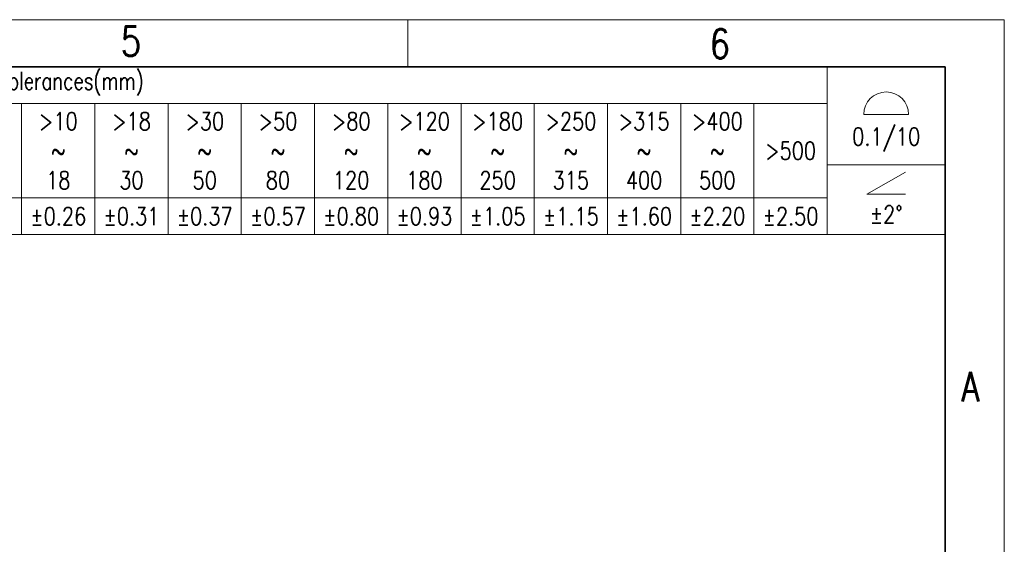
# Model space of a CAD drawing. Header units: millimetres. Extents: x 6 to 292, y 5 to 204.
# Tile 23 of 23: x 209 to 292, y 160 to 204. Entities that reach past the tile are written whole.
import ezdxf

# ---------------------------------------------------------------- set-up
doc = ezdxf.new("R2010")
doc.units = ezdxf.units.MM
for name, color, linetype in [('TEXT', 7, 'Continuous'), ('图框', 7, 'Continuous'), ('尺寸层', 7, 'Continuous'), ('细实线', 7, 'Continuous'), ('轮廓线', 7, 'Continuous')]:
    doc.layers.add(name, color=color, linetype=linetype)
doc.styles.add('SEACAD_romans_shx', font='romans.shx')

# ---------------------------------------------------------------- blocks, each defined once
blk = doc.blocks.new('Customer-technical.dft')
at = {"layer": '细实线', "color": 7, "linetype": 'Continuous', "lineweight": 13}
for p, q in [((-96.8, 0), (0, 0)), ((-10, 0), (-10, -14.2)), ((0, 0), (0, -14.2)), ((-96.8, -3.1), (-10, -3.1)), ((-78.2, -3.1), (-78.2, -14.2)), ((-72, -3.1), (-72, -14.2)), ((-65.8, -3.1), (-65.8, -14.2)), ((-59.6, -3.1), (-59.6, -14.2)), ((-53.4, -3.1), (-53.4, -14.2)), ((-47.2, -3.1), (-47.2, -14.2)), ((-41, -3.1), (-41, -14.2)), ((-34.8, -3.1), (-34.8, -14.2)), ((-28.6, -3.1), (-28.6, -14.2)), ((-22.4, -3.1), (-22.4, -14.2)), ((-16.2, -3.1), (-16.2, -14.2)), ((-6.9, -4.025), (-3.1, -4.025)), ((-10, -8.291), (0, -8.291)), ((-6.63, -10.786), (-3.37, -8.905)), ((-3.37, -10.786), (-6.63, -10.786)), ((-96.8, -11.1), (-10, -11.1)), ((-96.8, -14.2), (0, -14.2))]:
    blk.add_line(p, q, dxfattribs=at)
blk.add_arc((-5, -4.025), 1.9, 0, 180, dxfattribs=at)
at = {"layer": 'TEXT', "char_height": 1.5, "attachment_point": 5, "style": 'SEACAD_romans_shx'}
for s, insert, width in [('{\\fromans|b0||i0||c0|p34;\\C7;\\H1.5;\\W0.752; 未注公差/General tolerances(mm)}', (-81.073, -1.429), 31.45309), ('{\\fromans|b0||i0||c0|p34;\\C7;\\H1.5;\\W0.8;>10\\P}{\\fromans|b0||i0||c0|p34;\\C7;\\H1.5;\\W0.8;~\\P}{\\fromans|b0||i0||c0|p34;\\C7;\\H1.5;\\W0.8;18}', (-75.1, -7.1), 6.08001), ('{\\fromans|b0||i0||c0|p34;\\C7;\\H1.5;\\W0.8;>18\\P}{\\fromans|b0||i0||c0|p34;\\C7;\\H1.5;\\W0.8;~\\P}{\\fromans|b0||i0||c0|p34;\\C7;\\H1.5;\\W0.8;30}', (-68.9, -7.1), 6.08001), ('{\\fromans|b0||i0||c0|p34;\\C7;\\H1.5;\\W0.8;>30\\P}{\\fromans|b0||i0||c0|p34;\\C7;\\H1.5;\\W0.8;~\\P}{\\fromans|b0||i0||c0|p34;\\C7;\\H1.5;\\W0.8;50}', (-62.7, -7.1), 6.08001), ('{\\fromans|b0||i0||c0|p34;\\C7;\\H1.5;\\W0.8;>50\\P}{\\fromans|b0||i0||c0|p34;\\C7;\\H1.5;\\W0.8;~\\P}{\\fromans|b0||i0||c0|p34;\\C7;\\H1.5;\\W0.8;80}', (-56.5, -7.1), 6.08001), ('{\\fromans|b0||i0||c0|p34;\\C7;\\H1.5;\\W0.8;>80\\P}{\\fromans|b0||i0||c0|p34;\\C7;\\H1.5;\\W0.8;~\\P}{\\fromans|b0||i0||c0|p34;\\C7;\\H1.5;\\W0.8;120}', (-50.3, -7.1), 6.08001), ('{\\fromans|b0||i0||c0|p34;\\C7;\\H1.5;\\W0.8;>120\\P}{\\fromans|b0||i0||c0|p34;\\C7;\\H1.5;\\W0.8;~\\P}{\\fromans|b0||i0||c0|p34;\\C7;\\H1.5;\\W0.8;180}', (-44.1, -7.1), 6.08001), ('{\\fromans|b0||i0||c0|p34;\\C7;\\H1.5;\\W0.8;>180\\P}{\\fromans|b0||i0||c0|p34;\\C7;\\H1.5;\\W0.8;~\\P}{\\fromans|b0||i0||c0|p34;\\C7;\\H1.5;\\W0.8;250}', (-37.9, -7.1), 6.08001), ('{\\fromans|b0||i0||c0|p34;\\C7;\\H1.5;\\W0.8;>250\\P}{\\fromans|b0||i0||c0|p34;\\C7;\\H1.5;\\W0.8;~\\P}{\\fromans|b0||i0||c0|p34;\\C7;\\H1.5;\\W0.8;315}', (-31.7, -7.1), 6.08001), ('{\\fromans|b0||i0||c0|p34;\\C7;\\H1.5;\\W0.8;>315\\P}{\\fromans|b0||i0||c0|p34;\\C7;\\H1.5;\\W0.8;~\\P}{\\fromans|b0||i0||c0|p34;\\C7;\\H1.5;\\W0.8;400}', (-25.5, -7.1), 6.08001), ('{\\fromans|b0||i0||c0|p34;\\C7;\\H1.5;\\W0.8;>400\\P}{\\fromans|b0||i0||c0|p34;\\C7;\\H1.5;\\W0.8;~\\P}{\\fromans|b0||i0||c0|p34;\\C7;\\H1.5;\\W0.8;500}', (-19.3, -7.1), 6.08001), ('{\\fromans|b0||i0||c0|p34;\\C7;\\H1.5;\\W0.8;0.1/10}', (-5, -6.158), 10), ('{\\fromans|b0||i0||c0|p34;\\C7;\\H1.5;\\W0.8;>500}', (-13.1, -7.1), 6.08001), ('{\\fromans|b0||i0||c0|p34;\\C7;\\H1.5;\\W0.8;±2°}', (-5, -12.493), 10), ('{\\fromans|b0||i0||c0|p34;\\C7;\\H1.5;\\W0.8;±0.26}', (-75.1, -12.65), 6.57956), ('{\\fromans|b0||i0||c0|p34;\\C7;\\H1.5;\\W0.8;±0.31}', (-68.9, -12.65), 6.57956), ('{\\fromans|b0||i0||c0|p34;\\C7;\\H1.5;\\W0.8;±0.37}', (-62.7, -12.65), 6.57956), ('{\\fromans|b0||i0||c0|p34;\\C7;\\H1.5;\\W0.8;±0.57}', (-56.5, -12.65), 6.57956), ('{\\fromans|b0||i0||c0|p34;\\C7;\\H1.5;\\W0.8;±0.80}', (-50.3, -12.65), 6.57956), ('{\\fromans|b0||i0||c0|p34;\\C7;\\H1.5;\\W0.8;±0.93}', (-44.1, -12.65), 6.57956), ('{\\fromans|b0||i0||c0|p34;\\C7;\\H1.5;\\W0.8;±1.05}', (-37.9, -12.65), 6.57956), ('{\\fromans|b0||i0||c0|p34;\\C7;\\H1.5;\\W0.8;±1.15}', (-31.7, -12.65), 6.57956), ('{\\fromans|b0||i0||c0|p34;\\C7;\\H1.5;\\W0.8;±1.60}', (-25.5, -12.65), 6.57956), ('{\\fromans|b0||i0||c0|p34;\\C7;\\H1.5;\\W0.8;±2.20}', (-19.3, -12.65), 6.57956), ('{\\fromans|b0||i0||c0|p34;\\C7;\\H1.5;\\W0.8;±2.50}', (-13.1, -12.65), 6.57956)]:
    blk.add_mtext(s, dxfattribs=dict(at, insert=insert, width=width))
blk = doc.blocks.new('A4-drawing_frame')
at = {"layer": '细实线', "color": 7, "linetype": 'Continuous', "lineweight": 13}
for p, q in [((-286.5, 199), (0, 199)), ((-50.5, 195), (-50.5, 199)), ((0, 0), (0, 199))]:
    blk.add_line(p, q, dxfattribs=at)
at = {"layer": '轮廓线', "color": 7, "linetype": 'Continuous', "lineweight": 35}
for p, q in [((-282, 195), (-5, 195)), ((-5, 195), (-5, 5))]:
    blk.add_line(p, q, dxfattribs=at)
at = {"layer": 'TEXT', "char_height": 2.5, "attachment_point": 8, "style": 'SEACAD_romans_shx'}
for s, insert, width in [('{\\fromans|b0||i0||c0|p34;\\C7;\\H2.5;\\W0.8;5}', (-73.939, 195.928), 1.88357), ('{\\fromans|b0||i0||c0|p34;\\C7;\\H2.5;\\W0.8;6}', (-24.093, 195.701), 1.88357), ('{\\fromans|b0||i0||c0|p34;\\C7;\\H2.5;\\W0.8;A}', (-2.866, 166.661), 1.79349)]:
    blk.add_mtext(s, dxfattribs=dict(at, insert=insert, width=width))

msp = doc.modelspace()

# ---------------------------------------------------------------- block references
at = {"layer": '图框', "color": 7}
msp.add_blockref('A4-drawing_frame', (292, 5), dxfattribs=at)
at = {"layer": '尺寸层', "color": 7}
msp.add_blockref('Customer-technical.dft', (287, 200), dxfattribs=at)

doc.saveas('drawing.dxf')
